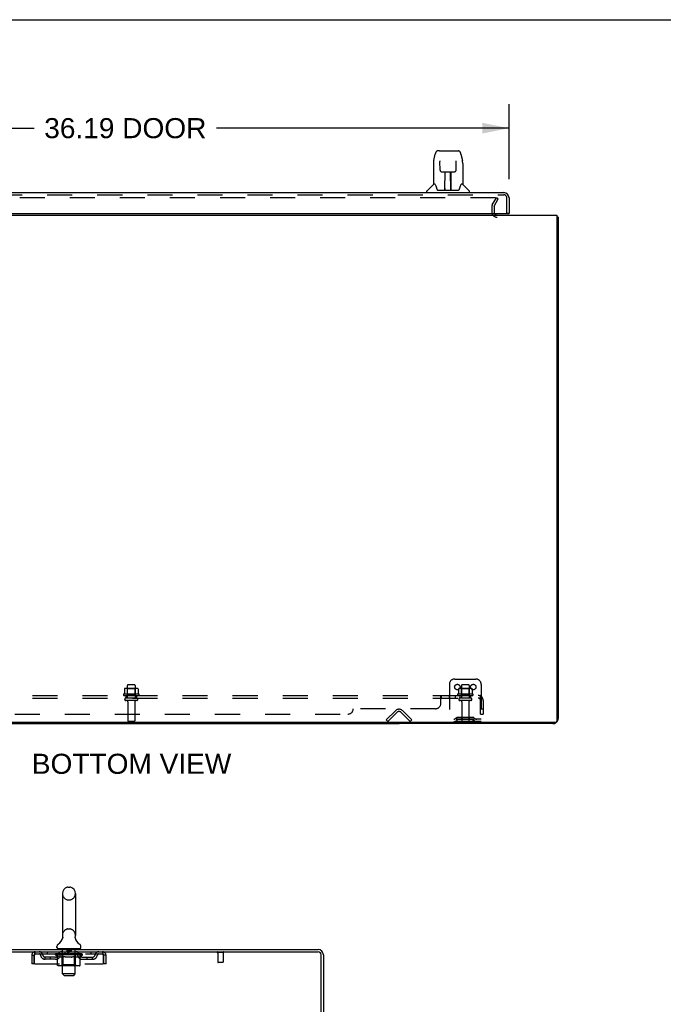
# Model space of a CAD drawing. Header units: inches. Extents: x 0 to 215, y 0 to 139.
# Tile 7 of 14: x 27 to 57, y 92 to 139. Entities that reach past the tile are written whole.
import ezdxf

# ---------------------------------------------------------------- set-up
doc = ezdxf.new("R2010")
doc.units = ezdxf.units.IN
doc.header["$LTSCALE"] = 11.804375
doc.header["$MEASUREMENT"] = 0
doc.linetypes.add('HIDDEN', pattern=[0.2, 0.1, -0.1])
doc.layers.get('0').update_dxf_attribs({"linetype": 'CONTINUOUS'})
for name, color, linetype in [('DEFAULT_2', 8, 'HIDDEN'), ('DIMENSIONS', 7, 'CONTINUOUS'), ('DOOR_ASSEMBLY', 7, 'CONTINUOUS'), ('SUBPANEL', 7, 'CONTINUOUS'), ('WITNESSMARKS', 7, 'CONTINUOUS')]:
    doc.layers.add(name, color=color, linetype=linetype)
doc.styles.get("Standard").update_dxf_attribs({"font": 'arial.ttf'})
doc.dimstyles.new('DIMSTYLE_1', dxfattribs={"dimtxt": 0.946875, "dimasz": 1.2625, "dimexe": 0.09, "dimexo": 0.07, "dimgap": 0.0375, "dimtad": 0, "dimtih": 1, "dimtoh": 1, "dimzin": 4, "dimdsep": 46, "dimtxsty": 'Standard', "dimblk": '_FILLED', "dimblk1": '_FILLED', "dimblk2": '_FILLED', "dimcen": 0.09, "dimadec": 3, "dimazin": 1, "dimtfac": 1, "dimtdec": 3, "dimtofl": 0, "dimtmove": 0, "dimatfit": 3, "dimldrblk": '_FILLED', "dimfxl": 0, "dimtolj": 1, "dimtzin": 4, "dimarcsym": 0})

# ---------------------------------------------------------------- blocks, each defined once
blk = doc.blocks.new('_FILLED')
at = {"color": 0, "linetype": 'ByBlock'}
blk.add_solid([(0, 0), (-1, 0.2), (-1, -0.2)], dxfattribs=at)
blk = doc.blocks.new('*D8')
at = {"layer": 'DIMENSIONS', "color": 2, "linetype": 'Continuous'}
for p, q in [((13.555, 131.354), (13.555, 134.893)), ((49.743, 131.354), (49.743, 134.893)), ((13.555, 133.757), (27.356, 133.757)), ((49.743, 133.757), (35.942, 133.757))]:
    blk.add_line(p, q, dxfattribs=at)
at = {"layer": 'DIMENSIONS', "color": 2, "linetype": 'Continuous', "xscale": 1.2625, "yscale": 1.2625, "zscale": 1.2625, "rotation": 180}
blk.add_blockref('_FILLED', (13.555, 133.757), dxfattribs=at)
at = {"layer": 'DIMENSIONS', "color": 2, "linetype": 'Continuous', "xscale": 1.2625, "yscale": 1.2625, "zscale": 1.2625}
blk.add_blockref('_FILLED', (49.743, 133.757), dxfattribs=at)
at = {"layer": 'DIMENSIONS', "color": 2, "linetype": 'Continuous', "insert": (31.649, 134.231), "char_height": 0.9469, "width": 7.63836, "attachment_point": 2, "line_spacing_factor": 0.9}
blk.add_mtext('36.19 DOOR', dxfattribs=at)

msp = doc.modelspace()

# ---------------------------------------------------------------- linework, layer by layer
at = {"color": 7, "linetype": 'Continuous'}
for p, q in [((0, 138.875), (214.625, 138.875)), ((52.003, 129.555), (52.055, 129.555)), ((19.305, 105.659), (44.555, 105.659)), ((44.555, 105.711), (44.555, 105.659)), ((28.683, 97.646), (28.683, 95.671)), ((28.946, 97.946), (29.033, 97.946)), ((29.295, 97.646), (29.295, 95.671)), ((28.69, 95.528), (28.688, 95.524)), ((29.284, 95.582), (29.285, 95.587)), ((29.284, 95.577), (29.284, 95.582)), ((29.284, 95.572), (29.284, 95.577)), ((29.284, 95.567), (29.284, 95.572)), ((29.284, 95.562), (29.284, 95.567)), ((29.284, 95.557), (29.284, 95.562)), ((29.284, 95.552), (29.284, 95.557)), ((29.285, 95.547), (29.284, 95.553)), ((29.285, 95.592), (29.286, 95.597)), ((29.285, 95.587), (29.285, 95.592)), ((29.286, 95.543), (29.285, 95.548)), ((29.286, 95.597), (29.287, 95.601)), ((29.287, 95.538), (29.286, 95.543)), ((29.288, 95.534), (29.287, 95.538)), ((28.427, 95.1), (28.427, 95.139)), ((28.489, 95.031), (28.489, 95.001)), ((29.489, 95.031), (28.489, 95.031)), ((29.489, 95.031), (29.489, 95.001)), ((29.552, 95.1), (29.552, 95.139))]:
    msp.add_line(p, q, dxfattribs=at)
at = {"color": 3, "linetype": 'Continuous'}
for p, q in [((11.857, 129.659), (52.003, 129.659)), ((52.003, 129.659), (52.003, 105.771)), ((52.055, 129.555), (52.055, 105.905)), ((51.943, 105.711), (11.917, 105.711)), ((51.809, 105.659), (44.555, 105.659)), ((17.041, 95.001), (40.743, 95.001)), ((17.079, 94.897), (40.743, 94.897)), ((40.885, 91.594), (40.885, 94.754)), ((40.989, 94.754), (40.989, 91.605))]:
    msp.add_line(p, q, dxfattribs=at)
for points in [[(52.003, 129.575), (52.004, 129.575), (52.008, 129.574), (52.012, 129.573), (52.016, 129.572), (52.02, 129.571), (52.028, 129.569)], [(52.028, 129.569), (52.031, 129.568), (52.035, 129.568), (52.038, 129.567), (52.041, 129.566), (52.043, 129.565), (52.046, 129.564), (52.048, 129.564), (52.05, 129.562), (52.052, 129.561), (52.053, 129.56), (52.054, 129.559), (52.055, 129.558), (52.055, 129.556), (52.055, 129.555)]]:
    msp.add_lwpolyline(points, dxfattribs=at)
at = {"color": 7, "linetype": 'Continuous'}
msp.add_lwpolyline([(28.691, 95.601), (28.692, 95.597), (28.693, 95.592), (28.694, 95.587), (28.695, 95.582), (28.695, 95.577), (28.695, 95.572), (28.695, 95.568), (28.695, 95.563), (28.695, 95.558), (28.694, 95.553), (28.694, 95.548), (28.693, 95.543), (28.692, 95.538), (28.691, 95.533), (28.69, 95.528)], dxfattribs=at)
at = {"color": 3, "linetype": 'Continuous'}
for centre, radius, start, end in [((49.177, 129.801), 0.142, 206.4666, 270), ((51.809, 105.905), 0.246, 270, 309.4274), ((51.943, 105.771), 0.06, 270, 360), ((51.809, 105.905), 0.246, 320.5726, 360), ((40.743, 94.754), 0.246, 0, 90), ((40.743, 94.754), 0.142, 0, 90)]:
    msp.add_arc(centre, radius, start, end, dxfattribs=at)
at = {"color": 7, "linetype": 'Continuous'}
for centre, radius, start, end in [((28.989, 97.646), 0.306, 105.6303, 180), ((28.946, 97.803), 0.144, 90, 105.6303), ((29.033, 97.803), 0.144, 74.3697, 90), ((28.989, 97.646), 0.306, 0, 74.3697), ((28.571, 95.139), 0.144, 124.6624, 180), ((28.191, 95.688), 0.523, 304.6624, 347.2389), ((28.989, 95.671), 0.306, 180, 193.2053), ((29.787, 95.688), 0.523, 192.7611, 235.3376), ((28.989, 95.671), 0.306, 346.7947, 360), ((29.408, 95.139), 0.144, 360, 55.3376), ((28.496, 95.1), 0.069, 180, 265), ((29.483, 95.1), 0.069, 275, 360)]:
    msp.add_arc(centre, radius, start, end, dxfattribs=at)
at = {"layer": 'DEFAULT_2', "color": 8, "linetype": 'HIDDEN'}
for p, q in [((49.099, 130.472), (14.762, 130.472)), ((48.949, 130.132), (49.145, 130.472)), ((49.039, 130.08), (49.235, 130.42)), ((49.235, 130.42), (49.145, 130.472)), ((48.93, 130.063), (48.93, 129.801)), ((49.034, 130.063), (49.034, 129.801)), ((32.186, 107.324), (31.675, 107.324)), ((31.747, 107.304), (31.727, 107.324)), ((31.743, 107.458), (31.743, 106.863)), ((32.088, 107.488), (31.773, 107.488)), ((32.114, 107.304), (32.134, 107.324)), ((32.118, 107.458), (32.118, 106.863)), ((46.93, 107.513), (46.93, 105.763)), ((47.18, 107.763), (48.18, 107.763)), ((47.936, 107.324), (47.425, 107.324)), ((47.497, 107.304), (47.477, 107.324)), ((47.493, 107.458), (47.493, 106.863)), ((47.838, 107.488), (47.523, 107.488)), ((47.864, 107.304), (47.884, 107.324)), ((47.868, 107.458), (47.868, 106.863)), ((48.43, 107.513), (48.43, 105.763)), ((32.286, 107.058), (31.574, 107.058)), ((31.596, 106.988), (32.264, 106.988)), ((31.611, 107.303), (31.611, 107.085)), ((32.188, 106.863), (31.673, 106.863)), ((31.747, 107.008), (31.727, 106.988)), ((32.114, 107.304), (31.747, 107.304)), ((31.747, 107.008), (31.747, 107.304)), ((32.114, 107.008), (31.747, 107.008)), ((32.114, 107.008), (32.114, 107.304)), ((32.114, 107.008), (32.134, 106.988)), ((32.249, 107.303), (32.249, 107.085)), ((48.036, 107.058), (47.324, 107.058)), ((47.346, 106.988), (48.014, 106.988)), ((47.361, 107.303), (47.361, 107.085)), ((47.938, 106.863), (47.423, 106.863)), ((47.497, 107.008), (47.477, 106.988)), ((47.864, 107.304), (47.497, 107.304)), ((47.497, 107.008), (47.497, 107.304)), ((47.864, 107.008), (47.497, 107.008)), ((47.864, 107.008), (47.864, 107.304)), ((47.864, 107.008), (47.884, 106.988)), ((47.999, 107.303), (47.999, 107.085)), ((32.188, 106.753), (31.673, 106.753)), ((31.765, 106.69), (31.765, 105.793)), ((32.095, 106.69), (32.095, 105.793)), ((47.938, 106.753), (47.423, 106.753)), ((47.515, 106.69), (47.515, 105.793)), ((47.845, 106.69), (47.845, 105.793)), ((43.951, 105.837), (44.381, 106.266)), ((44.455, 106.193), (44.025, 105.763)), ((45.086, 105.763), (44.656, 106.193)), ((45.159, 105.837), (44.73, 106.266)), ((47.273, 105.935), (47.205, 105.887)), ((48.021, 105.957), (47.34, 105.957)), ((47.505, 105.957), (47.505, 105.853)), ((47.855, 105.957), (47.855, 105.853)), ((48.087, 105.935), (48.155, 105.887)), ((32.065, 105.763), (31.795, 105.763)), ((44.025, 105.763), (43.951, 105.837)), ((45.086, 105.763), (45.159, 105.837)), ((48.43, 105.867), (46.93, 105.867)), ((48.43, 105.763), (46.93, 105.763)), ((47.334, 105.851), (47.266, 105.802)), ((48.021, 105.853), (47.34, 105.853)), ((48.027, 105.851), (48.095, 105.802)), ((28.946, 97.346), (29.033, 97.346)), ((28.946, 95.971), (29.033, 95.971)), ((27.406, 94.793), (27.406, 94.897)), ((27.406, 94.793), (30.572, 94.793)), ((27.958, 94.897), (27.958, 94.793)), ((28.356, 94.746), (28.356, 94.793)), ((28.366, 94.786), (28.366, 94.793)), ((28.374, 94.783), (28.374, 94.786)), ((28.374, 94.783), (29.604, 94.783)), ((28.383, 94.783), (28.383, 94.786)), ((28.384, 94.783), (28.384, 94.786)), ((28.394, 94.786), (28.394, 94.793)), ((28.411, 94.783), (28.411, 94.786)), ((28.412, 94.783), (28.412, 94.786)), ((28.441, 94.786), (28.441, 94.793)), ((28.455, 94.783), (28.455, 94.786)), ((28.458, 94.783), (28.458, 94.786)), ((28.662, 94.786), (28.461, 94.786)), ((28.504, 94.786), (28.504, 94.793)), ((28.506, 94.783), (28.506, 94.786)), ((28.506, 94.783), (28.506, 94.786)), ((28.509, 94.783), (28.509, 94.786)), ((28.517, 94.783), (28.517, 94.786)), ((28.517, 94.783), (28.517, 94.786)), ((28.52, 94.783), (28.52, 94.786)), ((28.523, 94.783), (28.523, 94.787)), ((28.528, 94.783), (28.528, 94.786)), ((28.542, 94.783), (28.542, 94.786)), ((28.552, 94.793), (28.552, 94.897)), ((28.56, 94.783), (28.56, 94.786)), ((28.561, 94.783), (28.561, 94.789)), ((28.581, 94.783), (28.581, 94.786)), ((28.581, 94.783), (28.581, 94.786)), ((28.582, 94.786), (28.582, 94.793)), ((28.592, 94.783), (28.592, 94.786)), ((28.596, 94.783), (28.596, 94.786)), ((28.605, 94.783), (28.605, 94.786)), ((28.617, 94.783), (28.617, 94.79)), ((28.632, 94.783), (28.632, 94.786)), ((28.635, 94.783), (28.635, 94.786)), ((28.662, 94.783), (28.662, 94.786)), ((28.729, 94.786), (28.667, 94.786)), ((28.669, 95.031), (28.669, 95.001)), ((28.673, 94.786), (28.673, 94.793)), ((28.68, 94.783), (28.68, 94.786)), ((28.684, 94.783), (28.684, 94.786)), ((28.689, 93.85), (28.689, 95.001)), ((28.69, 94.783), (28.69, 94.791)), ((28.694, 94.783), (28.694, 94.786)), ((28.705, 94.783), (28.705, 94.786)), ((28.729, 94.783), (28.729, 94.786)), ((28.804, 94.786), (28.745, 94.786)), ((28.766, 94.783), (28.766, 94.786)), ((28.773, 94.786), (28.773, 94.793)), ((28.777, 94.783), (28.777, 94.786)), ((28.779, 94.783), (28.779, 94.792)), ((28.782, 94.783), (28.782, 94.786)), ((28.789, 94.783), (28.789, 94.786)), ((28.804, 94.783), (28.804, 94.786)), ((28.885, 94.786), (28.83, 94.786)), ((28.844, 94.783), (28.844, 94.786)), ((28.875, 94.786), (28.989, 94.793)), ((28.879, 94.786), (28.879, 94.793)), ((28.88, 94.793), (28.879, 94.793)), ((28.88, 94.786), (28.88, 94.793)), ((28.88, 94.783), (28.88, 94.786)), ((28.884, 95.021), (28.884, 94.941)), ((28.884, 94.783), (28.884, 94.786)), ((28.885, 94.783), (28.885, 94.786)), ((28.885, 94.783), (28.885, 94.786)), ((29.084, 94.931), (28.894, 94.931)), ((28.969, 94.786), (28.92, 94.786)), ((28.926, 94.783), (28.926, 94.786)), ((28.969, 94.783), (28.969, 94.786)), ((28.987, 94.786), (28.987, 94.786)), ((28.987, 94.783), (28.987, 94.786)), ((28.987, 94.783), (28.987, 94.786)), ((28.989, 94.786), (28.989, 94.793)), ((28.989, 94.793), (29.104, 94.786)), ((28.992, 94.783), (28.992, 94.786)), ((28.992, 94.783), (28.992, 94.786)), ((28.992, 94.786), (28.992, 94.786)), ((29.01, 94.783), (29.01, 94.786)), ((29.01, 94.786), (29.058, 94.786)), ((29.053, 94.783), (29.053, 94.786)), ((29.094, 95.021), (29.094, 94.941)), ((29.094, 94.783), (29.094, 94.786)), ((29.094, 94.783), (29.094, 94.786)), ((29.094, 94.786), (29.148, 94.786)), ((29.095, 94.783), (29.095, 94.786)), ((29.099, 94.786), (29.099, 94.793)), ((29.099, 94.786), (29.099, 94.793)), ((29.099, 94.793), (29.099, 94.793)), ((29.099, 94.783), (29.099, 94.786)), ((29.135, 94.783), (29.135, 94.786)), ((29.174, 94.783), (29.174, 94.786)), ((29.174, 94.786), (29.234, 94.786)), ((29.19, 94.783), (29.19, 94.786)), ((29.197, 94.783), (29.197, 94.786)), ((29.2, 94.783), (29.2, 94.792)), ((29.202, 94.783), (29.202, 94.786)), ((29.206, 94.786), (29.206, 94.793)), ((29.213, 94.783), (29.213, 94.786)), ((29.249, 94.783), (29.249, 94.786)), ((29.249, 94.786), (29.311, 94.786)), ((29.273, 94.783), (29.273, 94.786)), ((29.284, 94.783), (29.284, 94.786)), ((29.289, 93.85), (29.289, 95.001)), ((29.289, 94.783), (29.289, 94.791)), ((29.295, 94.783), (29.295, 94.786)), ((29.299, 94.783), (29.299, 94.786)), ((29.306, 94.786), (29.306, 94.793)), ((29.309, 95.031), (29.309, 95.001)), ((29.316, 94.783), (29.316, 94.786)), ((29.316, 94.786), (29.623, 94.786)), ((29.344, 94.783), (29.344, 94.786)), ((29.347, 94.783), (29.347, 94.786)), ((29.362, 94.783), (29.362, 94.79)), ((29.373, 94.783), (29.373, 94.786)), ((29.383, 94.783), (29.383, 94.786)), ((29.387, 94.783), (29.387, 94.786)), ((29.396, 94.786), (29.396, 94.793)), ((29.398, 94.783), (29.398, 94.786)), ((29.398, 94.783), (29.398, 94.786)), ((29.418, 94.783), (29.418, 94.789)), ((29.419, 94.783), (29.419, 94.786)), ((29.427, 94.793), (29.427, 94.897)), ((29.437, 94.783), (29.437, 94.786)), ((29.451, 94.783), (29.451, 94.786)), ((29.455, 94.783), (29.455, 94.787)), ((29.459, 94.783), (29.459, 94.786)), ((29.462, 94.783), (29.462, 94.786)), ((29.462, 94.783), (29.462, 94.786)), ((29.469, 94.783), (29.469, 94.786)), ((29.472, 94.783), (29.472, 94.786)), ((29.473, 94.783), (29.473, 94.786)), ((29.475, 94.786), (29.475, 94.793)), ((29.501, 94.789), (29.622, 94.791)), ((29.501, 94.786), (29.501, 94.789)), ((29.521, 94.783), (29.521, 94.786)), ((29.523, 94.783), (29.523, 94.786)), ((29.538, 94.786), (29.538, 94.793)), ((29.566, 94.783), (29.566, 94.786)), ((29.568, 94.783), (29.568, 94.786)), ((29.584, 94.786), (29.584, 94.793)), ((29.595, 94.783), (29.595, 94.786)), ((29.596, 94.783), (29.596, 94.786)), ((29.604, 94.783), (29.604, 94.786)), ((29.613, 94.786), (29.613, 94.793)), ((29.622, 94.786), (29.622, 94.791)), ((29.623, 94.746), (29.623, 94.786)), ((30.021, 94.897), (30.021, 94.793)), ((30.572, 94.897), (30.572, 94.793)), ((36.277, 94.854), (35.993, 94.854)), ((36.011, 94.854), (36.011, 94.407)), ((36.259, 94.854), (36.259, 94.407)), ((27.239, 94.73), (27.239, 94.334)), ((27.239, 94.73), (27.343, 94.73)), ((27.343, 94.334), (27.239, 94.334)), ((27.343, 94.73), (27.343, 94.334)), ((27.373, 94.334), (27.373, 94.73)), ((27.373, 94.334), (30.605, 94.334)), ((27.875, 94.542), (27.875, 94.646)), ((28.358, 94.646), (27.875, 94.646)), ((28.358, 94.542), (27.875, 94.542)), ((28.125, 94.542), (28.125, 94.646)), ((28.455, 94.677), (28.356, 94.746)), ((29.623, 94.746), (28.356, 94.746)), ((28.455, 94.272), (28.455, 94.677)), ((28.455, 94.677), (28.469, 94.667)), ((28.483, 94.659), (28.469, 94.667)), ((28.497, 94.651), (28.483, 94.659)), ((28.51, 94.645), (28.497, 94.651)), ((28.524, 94.639), (28.51, 94.645)), ((28.537, 94.635), (28.524, 94.639)), ((28.641, 94.635), (28.537, 94.635)), ((28.641, 94.635), (28.654, 94.639)), ((28.668, 94.645), (28.654, 94.639)), ((28.681, 94.651), (28.668, 94.645)), ((28.677, 94.274), (28.677, 94.743)), ((28.695, 94.659), (28.681, 94.651)), ((28.709, 94.668), (28.695, 94.659)), ((28.723, 94.677), (28.709, 94.667)), ((28.723, 94.272), (28.723, 94.677)), ((28.723, 94.677), (28.752, 94.667)), ((28.78, 94.659), (28.752, 94.667)), ((28.808, 94.651), (28.78, 94.659)), ((28.836, 94.645), (28.808, 94.651)), ((28.863, 94.639), (28.835, 94.645)), ((28.89, 94.635), (28.863, 94.639)), ((29.088, 94.635), (28.89, 94.635)), ((29.088, 94.635), (29.116, 94.639)), ((29.144, 94.645), (29.116, 94.639)), ((29.172, 94.652), (29.144, 94.645)), ((29.201, 94.659), (29.172, 94.651)), ((29.229, 94.668), (29.2, 94.659)), ((29.258, 94.678), (29.229, 94.668)), ((29.258, 94.272), (29.258, 94.678)), ((29.258, 94.678), (29.273, 94.668)), ((29.288, 94.659), (29.273, 94.668)), ((29.302, 94.651), (29.288, 94.659)), ((29.302, 94.274), (29.302, 94.743)), ((29.316, 94.645), (29.302, 94.651)), ((29.331, 94.639), (29.316, 94.645)), ((29.345, 94.635), (29.331, 94.639)), ((29.439, 94.635), (29.345, 94.635)), ((29.439, 94.635), (29.453, 94.639)), ((29.467, 94.645), (29.453, 94.639)), ((29.482, 94.652), (29.467, 94.645)), ((29.496, 94.659), (29.482, 94.651)), ((29.511, 94.668), (29.496, 94.659)), ((29.526, 94.678), (29.511, 94.668)), ((29.526, 94.678), (29.623, 94.746)), ((29.526, 94.272), (29.526, 94.678)), ((29.621, 94.646), (30.104, 94.646)), ((29.621, 94.542), (30.104, 94.542)), ((29.854, 94.542), (29.854, 94.646)), ((30.104, 94.542), (30.104, 94.646)), ((30.605, 94.73), (30.605, 94.334)), ((30.635, 94.334), (30.635, 94.73)), ((30.739, 94.73), (30.635, 94.73)), ((30.739, 94.334), (30.635, 94.334)), ((30.739, 94.334), (30.739, 94.73)), ((36.249, 94.397), (36.021, 94.397)), ((29.483, 94.235), (28.498, 94.235)), ((28.677, 94.274), (28.637, 94.235)), ((29.302, 94.274), (28.677, 94.274)), ((28.758, 93.781), (28.689, 93.85)), ((29.289, 93.85), (28.689, 93.85)), ((28.734, 94.239), (28.732, 94.241)), ((28.739, 94.236), (28.737, 94.237)), ((28.742, 94.235), (28.739, 94.236)), ((28.744, 94.235), (28.742, 94.235)), ((29.22, 93.781), (29.289, 93.85)), ((29.302, 94.274), (29.342, 94.235)), ((28.758, 93.781), (29.22, 93.781))]:
    msp.add_line(p, q, dxfattribs=at)
for points in [[(49.107, 130.47), (49.105, 130.471), (49.103, 130.471), (49.101, 130.471), (49.099, 130.472)], [(49.107, 130.47), (49.108, 130.469), (49.11, 130.468), (49.112, 130.467), (49.113, 130.466), (49.115, 130.465), (49.116, 130.463), (49.117, 130.462), (49.118, 130.46), (49.118, 130.458), (49.119, 130.457), (49.119, 130.455), (49.119, 130.454)], [(49.119, 130.454), (49.119, 130.453), (49.118, 130.451), (49.118, 130.45), (49.117, 130.448), (49.117, 130.446)], [(31.611, 107.084), (31.611, 107.083), (31.611, 107.082), (31.611, 107.081), (31.61, 107.08), (31.61, 107.08), (31.61, 107.079), (31.609, 107.078), (31.609, 107.078), (31.609, 107.078), (31.608, 107.077), (31.608, 107.077), (31.608, 107.077), (31.607, 107.077), (31.607, 107.076), (31.607, 107.076), (31.607, 107.076), (31.606, 107.076), (31.606, 107.076)], [(31.617, 107.312), (31.616, 107.311), (31.615, 107.31), (31.613, 107.309), (31.613, 107.307), (31.612, 107.306), (31.612, 107.304), (31.611, 107.303)], [(32.243, 107.312), (32.245, 107.311), (32.246, 107.31), (32.247, 107.309), (32.248, 107.307), (32.249, 107.306), (32.249, 107.304), (32.249, 107.303)], [(32.254, 107.076), (32.254, 107.076), (32.254, 107.076), (32.254, 107.076), (32.253, 107.076), (32.253, 107.077), (32.253, 107.077), (32.253, 107.077), (32.252, 107.077), (32.252, 107.078), (32.252, 107.078), (32.251, 107.078), (32.251, 107.079), (32.25, 107.08), (32.25, 107.08), (32.25, 107.081), (32.249, 107.082), (32.249, 107.083), (32.249, 107.084)], [(47.361, 107.084), (47.361, 107.083), (47.361, 107.082), (47.361, 107.081), (47.36, 107.08), (47.36, 107.08), (47.36, 107.079), (47.359, 107.078), (47.359, 107.078), (47.359, 107.078), (47.358, 107.077), (47.358, 107.077), (47.358, 107.077), (47.357, 107.077), (47.357, 107.076), (47.357, 107.076), (47.357, 107.076), (47.356, 107.076), (47.356, 107.076)], [(47.367, 107.312), (47.366, 107.311), (47.365, 107.31), (47.363, 107.309), (47.363, 107.307), (47.362, 107.306), (47.362, 107.304), (47.361, 107.303)], [(47.993, 107.312), (47.995, 107.311), (47.996, 107.31), (47.997, 107.309), (47.998, 107.307), (47.999, 107.306), (47.999, 107.304), (47.999, 107.303)], [(48.004, 107.076), (48.004, 107.076), (48.004, 107.076), (48.004, 107.076), (48.003, 107.076), (48.003, 107.077), (48.003, 107.077), (48.003, 107.077), (48.002, 107.077), (48.002, 107.078), (48.002, 107.078), (48.001, 107.078), (48.001, 107.079), (48, 107.08), (48, 107.08), (48, 107.081), (47.999, 107.082), (47.999, 107.083), (47.999, 107.084)], [(27.373, 94.73), (27.376, 94.749), (27.378, 94.767), (27.38, 94.785), (27.383, 94.802), (27.385, 94.819), (27.388, 94.834), (27.39, 94.848), (27.392, 94.86), (27.395, 94.871), (27.397, 94.88), (27.399, 94.887), (27.402, 94.893), (27.404, 94.896), (27.406, 94.897)], [(27.373, 94.73), (27.376, 94.737), (27.378, 94.744), (27.38, 94.751), (27.383, 94.757), (27.385, 94.763), (27.388, 94.769), (27.39, 94.774), (27.392, 94.779), (27.395, 94.783), (27.397, 94.787), (27.399, 94.789), (27.402, 94.791), (27.404, 94.792), (27.406, 94.793)], [(30.572, 94.897), (30.575, 94.896), (30.577, 94.893), (30.579, 94.887), (30.582, 94.88), (30.584, 94.871), (30.587, 94.86), (30.589, 94.848), (30.591, 94.834), (30.594, 94.819), (30.596, 94.802), (30.598, 94.785), (30.601, 94.767), (30.603, 94.749), (30.605, 94.73)], [(30.572, 94.793), (30.575, 94.792), (30.577, 94.791), (30.579, 94.789), (30.582, 94.787), (30.584, 94.783), (30.587, 94.779), (30.589, 94.774), (30.591, 94.769), (30.594, 94.763), (30.596, 94.757), (30.598, 94.751), (30.601, 94.744), (30.603, 94.737), (30.605, 94.73)], [(28.498, 94.235), (28.493, 94.235), (28.488, 94.236), (28.483, 94.237), (28.478, 94.239), (28.473, 94.241), (28.469, 94.244), (28.465, 94.248), (28.462, 94.252), (28.459, 94.256), (28.457, 94.261), (28.456, 94.266), (28.455, 94.272)], [(28.724, 94.261), (28.723, 94.266), (28.723, 94.272)], [(28.725, 94.256), (28.724, 94.261), (28.723, 94.266), (28.723, 94.272)], [(28.737, 94.237), (28.734, 94.239), (28.732, 94.241), (28.73, 94.244), (28.728, 94.248), (28.726, 94.252), (28.725, 94.256)], [(28.73, 94.244), (28.728, 94.248), (28.726, 94.252)], [(29.237, 94.235), (29.239, 94.235), (29.242, 94.236), (29.244, 94.237), (29.247, 94.239), (29.249, 94.241), (29.251, 94.244), (29.253, 94.248), (29.255, 94.252), (29.256, 94.256), (29.257, 94.261), (29.258, 94.266), (29.258, 94.272)], [(29.483, 94.235), (29.488, 94.235), (29.493, 94.236), (29.498, 94.237), (29.503, 94.239), (29.508, 94.241), (29.512, 94.244), (29.516, 94.248), (29.519, 94.252), (29.522, 94.256), (29.524, 94.261), (29.525, 94.266), (29.526, 94.272)]]:
    msp.add_lwpolyline(points, dxfattribs=at)
for centre in [(47.305, 107.388), (48.055, 107.388)]:
    msp.add_circle(centre, 0.128, dxfattribs=at)
for centre, radius, start, end in [((49.067, 130.063), 0.137, 150, 180), ((49.177, 129.801), 0.246, 180, 270), ((49.067, 130.063), 0.033, 150, 180), ((49.177, 129.801), 0.142, 180, 206.4666), ((31.675, 107.183), 0.141, 90, 113.95), ((31.773, 107.458), 0.03, 90, 180), ((32.088, 107.458), 0.03, 0, 90), ((32.186, 107.183), 0.141, 66.05, 90), ((47.18, 107.513), 0.25, 90, 180), ((47.425, 107.183), 0.141, 90, 113.95), ((47.523, 107.458), 0.03, 90, 180), ((47.838, 107.458), 0.03, 0, 90), ((47.936, 107.183), 0.141, 66.05, 90), ((48.18, 107.513), 0.25, 0, 90), ((31.596, 107.026), 0.0384, 124.4497, 270), ((31.93, 106.458), 0.698, 117.6814, 120.6631), ((31.673, 106.808), 0.055, 90, 270), ((32.188, 106.808), 0.055, 270, 90), ((31.93, 106.458), 0.698, 59.3369, 62.3186), ((32.264, 107.026), 0.0384, 270, 55.5503), ((47.346, 107.026), 0.0384, 124.4497, 270), ((47.68, 106.458), 0.698, 117.6814, 120.6631), ((47.423, 106.808), 0.055, 90, 270), ((47.938, 106.808), 0.055, 270, 90), ((47.68, 106.458), 0.698, 59.3369, 62.3186), ((48.014, 107.026), 0.0384, 270, 55.5503), ((31.703, 106.69), 0.0625, 0, 90), ((32.158, 106.69), 0.0625, 90, 180), ((47.453, 106.69), 0.0625, 0, 90), ((47.908, 106.69), 0.0625, 90, 180), ((44.555, 106.092), 0.246, 45, 135), ((44.555, 106.092), 0.142, 45, 135), ((47.34, 105.843), 0.114, 90, 125.7539), ((48.021, 105.843), 0.114, 54.2461, 90), ((31.795, 105.793), 0.03, 180, 270), ((32.065, 105.793), 0.03, 270, 360), ((47.144, 105.971), 0.104, 270, 305.7539), ((47.144, 105.971), 0.208, 270, 305.7539), ((47.34, 105.843), 0.01, 90, 125.7539), ((47.545, 105.793), 0.03, 180, 270), ((47.815, 105.793), 0.03, 270, 360), ((48.021, 105.843), 0.01, 54.2461, 90), ((48.216, 105.971), 0.208, 234.2461, 270), ((48.216, 105.971), 0.104, 234.2461, 270), ((28.989, 97.646), 0.306, 180, 254.3697), ((28.989, 97.646), 0.306, 285.6303, 360), ((28.946, 97.49), 0.144, 254.3697, 270), ((29.033, 97.49), 0.144, 270, 285.6303), ((28.989, 95.671), 0.306, 105.6303, 180), ((28.946, 95.828), 0.144, 90, 105.6303), ((29.033, 95.828), 0.144, 74.3697, 90), ((28.989, 95.671), 0.306, 0, 74.3697), ((27.406, 94.73), 0.167, 90, 180), ((27.406, 94.73), 0.063, 90, 180), ((27.586, 94.73), 0.167, 8.0716, 90), ((27.586, 94.73), 0.0625, 7.9863, 90), ((28.647, 94.73), 0.167, 90, 171.9284), ((28.496, 95.1), 0.069, 265, 270), ((28.646, 94.73), 0.0625, 90, 172.0137), ((28.637, 94.743), 0.0398, 0, 90), ((28.659, 95.001), 0.03, 0, 90), ((28.874, 95.021), 0.01, 0, 90), ((28.894, 94.941), 0.01, 180, 270), ((29.084, 94.941), 0.01, 270, 360), ((29.104, 95.021), 0.01, 90, 180), ((29.319, 95.001), 0.03, 90, 180), ((29.342, 94.743), 0.0398, 90, 180), ((29.332, 94.73), 0.167, 8.0716, 90), ((29.332, 94.73), 0.0625, 7.9863, 90), ((29.483, 95.1), 0.069, 270, 275), ((30.393, 94.73), 0.167, 90, 171.9284), ((30.393, 94.73), 0.0625, 90, 172.0137), ((30.572, 94.73), 0.167, 0, 90), ((30.572, 94.73), 0.063, 0, 90), ((35.993, 94.875), 0.0215, 90, 270), ((36.277, 94.875), 0.0215, 270, 90), ((27.875, 94.771), 0.229, 187.9863, 270), ((27.875, 94.771), 0.125, 188.0716, 270), ((28.358, 94.771), 0.125, 270, 351.9284), ((28.358, 94.771), 0.229, 270, 352.0137), ((29.621, 94.771), 0.229, 187.9863, 270), ((29.621, 94.771), 0.125, 188.0716, 270), ((30.104, 94.771), 0.125, 270, 351.9284), ((30.104, 94.771), 0.229, 270, 352.0137), ((36.021, 94.407), 0.01, 180, 270), ((36.249, 94.407), 0.01, 270, 360)]:
    msp.add_arc(centre, radius, start, end, dxfattribs=at)
for centre, major_axis, ratio, start_param, end_param in [((28.989, 94.793), (0.633, 0.007), 0.05963, 2.96643, 3.140963), ((28.336, 94.781), (0.198, 0), 0.060556, 0.430652, 1.470503), ((28.989, 94.793), (0.633, 0), 0.060556, -3.141593, -2.96706), ((28.336, 94.774), (0.198, 0.002), 0.05963, 1.376596, 1.469874), ((28.989, 94.793), (0.633, 0.013), 0.05688, 2.791345, 2.965878), ((28.38, 94.781), (0.198, -0.002), 0.05963, 0.605815, 1.645666), ((28.312, 94.781), (0.198, 0.002), 0.05963, 0.25549, 1.295341), ((28.989, 94.793), (0.633, -0.007), 0.05963, -2.96643, -2.791898), ((28.38, 94.774), (0.198, 0), 0.060556, 1.551758, 1.645036), ((28.312, 94.774), (0.198, 0.004), 0.05688, 1.20151, 1.294789), ((28.382, 94.777), (0.164, 0.002), 0.05963, 1.065228, 1.614276), ((28.362, 94.777), (0.164, 0.003), 0.05688, 0.890143, 1.43919), ((28.42, 94.777), (0.164, 0), 0.060556, 1.240391, 1.789438), ((28.989, 94.793), (0.633, 0.019), 0.052395, 2.616403, 2.790936), ((28.443, 94.781), (0.198, -0.004), 0.05688, 0.7809, 1.820751), ((28.308, 94.781), (0.198, 0.004), 0.05688, 0.080405, 1.120256), ((28.989, 94.793), (0.633, -0.013), 0.05688, -2.791345, -2.616812), ((28.443, 94.774), (0.198, -0.002), 0.05963, 1.72692, 1.820198), ((28.308, 94.774), (0.198, 0.006), 0.052395, 1.026568, 1.119847), ((28.361, 94.777), (0.164, 0.005), 0.052395, 0.715201, 1.264248), ((28.475, 94.777), (0.164, -0.002), 0.05963, 1.415553, 1.9646), ((28.989, 94.793), (0.633, 0.025), 0.046319, 2.441654, 2.616187), ((28.522, 94.781), (0.198, -0.006), 0.052395, 0.955842, 1.995693), ((28.325, 94.781), (0.198, 0.006), 0.052395, -0.094537, 0.945314), ((28.989, 94.793), (0.633, -0.019), 0.052395, -2.616403, -2.44187), ((28.522, 94.774), (0.198, -0.004), 0.05688, 1.902006, 1.995284), ((28.325, 94.774), (0.198, 0.008), 0.046319, 0.851819, 0.945098), ((28.38, 94.777), (0.164, 0.006), 0.046319, 0.540452, 1.089499), ((28.546, 94.777), (0.164, -0.003), 0.05688, 1.590638, 2.139686), ((28.989, 94.793), (0.633, 0.029), 0.038841, 2.267123, 2.441656), ((28.616, 94.781), (0.198, -0.008), 0.046319, 1.130591, 2.170442), ((28.362, 94.781), (0.198, 0.008), 0.046319, -0.269286, 0.770565), ((28.989, 94.793), (0.633, -0.025), 0.046319, -2.441654, -2.267121), ((28.616, 94.774), (0.198, -0.006), 0.052395, 2.076947, 2.170226), ((28.362, 94.774), (0.198, 0.009), 0.038841, 0.677289, 0.770567), ((28.417, 94.777), (0.164, 0.008), 0.038841, 0.365921, 0.914969), ((28.631, 94.777), (0.164, -0.005), 0.052395, 1.76558, 2.314627), ((28.989, 94.793), (0.633, 0.033), 0.030195, 2.09281, 2.267343), ((28.721, 94.781), (0.198, -0.009), 0.038841, 1.305122, 2.344973), ((28.419, 94.781), (0.198, 0.009), 0.038841, -0.443817, 0.596034), ((28.989, 94.793), (0.633, -0.029), 0.038841, -2.267123, -2.092591), ((28.721, 94.774), (0.198, -0.008), 0.046319, 2.251696, 2.344975), ((28.419, 94.774), (0.198, 0.01), 0.030195, 0.502975, 0.596254), ((28.471, 94.777), (0.164, 0.009), 0.030195, 0.191608, 0.740655), ((28.727, 94.777), (0.164, -0.006), 0.046319, 1.940329, 2.489376), ((28.492, 94.781), (0.198, 0.01), 0.030195, -0.61813, 0.421721), ((28.834, 94.781), (0.198, -0.01), 0.030195, 1.479435, 2.519286), ((28.989, 94.793), (0.633, 0.036), 0.020645, 1.918687, 2.09322), ((28.989, 94.793), (0.633, -0.033), 0.030195, -2.09281, -1.918277), ((28.834, 94.774), (0.198, -0.009), 0.038841, 2.426227, 2.519505), ((28.492, 94.774), (0.198, 0.011), 0.020645, 0.328852, 0.422131), ((28.541, 94.777), (0.164, 0.009), 0.020645, 0.017485, 0.566532), ((28.83, 94.777), (0.164, -0.008), 0.038841, 2.11486, 2.663907), ((28.581, 94.781), (0.198, 0.011), 0.020645, -0.792253, 0.247598), ((28.951, 94.781), (0.198, -0.011), 0.020645, 1.653558, 2.693409), ((28.989, 94.793), (0.633, 0.038), 0.010478, 1.744704, 1.919237), ((28.989, 94.793), (0.633, -0.036), 0.020645, -1.918687, -1.744154), ((28.951, 94.774), (0.198, -0.01), 0.030195, 2.60054, 2.693819), ((28.581, 94.774), (0.198, 0.012), 0.010478, 0.154869, 0.248148), ((28.625, 94.777), (0.164, 0.01), 0.010478, 6.126688, 6.675735), ((28.938, 94.777), (0.164, -0.009), 0.030195, 2.289173, 2.83822), ((28.682, 94.781), (0.198, 0.012), 0.010478, -0.966236, -0.000846), ((29.07, 94.781), (0.198, -0.012), 0.010478, 1.827541, 2.867392), ((28.989, 94.793), (0.633, -0.038), 0.010478, -1.744704, -1.570171), ((29.07, 94.774), (0.198, -0.011), 0.020645, 2.774664, 2.867942), ((29.048, 94.777), (0.164, -0.009), 0.020645, 2.463296, 3.012344), ((28.909, 94.781), (0.198, 0.012), 0.010478, 0.274201, 1.314052), ((28.823, 94.777), (0.164, 0.01), 0.010478, -0.000483, 0.504314), ((28.792, 94.774), (0.198, 0.012), 0.010478, 0.099668, 0.192946), ((28.989, 94.793), (0.633, 0.038), 0.010478, -1.571421, -1.396888), ((29.187, 94.774), (0.198, -0.012), 0.010478, 2.948646, 3.041925), ((29.156, 94.777), (0.164, -0.01), 0.010478, 2.637279, 3.142076), ((29.028, 94.781), (0.198, 0.011), 0.020645, 0.448184, 1.488034), ((28.931, 94.777), (0.164, 0.009), 0.020645, 0.129249, 0.678296), ((28.909, 94.774), (0.198, 0.011), 0.020645, 0.273651, 0.366929), ((29.297, 94.781), (0.198, -0.012), 0.010478, -3.140747, -2.175357), ((28.989, 94.793), (0.633, 0.036), 0.020645, -1.397439, -1.222906), ((28.989, 94.793), (0.633, -0.038), 0.010478, 1.222355, 1.396888), ((29.145, 94.781), (0.198, 0.01), 0.030195, 0.622307, 1.662158), ((29.04, 94.777), (0.164, 0.009), 0.030195, 0.303372, 0.852419), ((29.354, 94.777), (0.164, -0.01), 0.010478, 2.749043, 3.29809), ((29.398, 94.781), (0.198, -0.011), 0.020645, 2.893995, 3.933846), ((29.028, 94.774), (0.198, 0.01), 0.030195, 0.447774, 0.541052), ((29.398, 94.774), (0.198, -0.012), 0.010478, 2.893445, 2.986723), ((28.989, 94.793), (0.633, 0.033), 0.030195, -1.223315, -1.048783), ((28.989, 94.793), (0.633, -0.036), 0.020645, 1.048373, 1.222906), ((29.258, 94.781), (0.198, 0.009), 0.038841, 0.79662, 1.836471), ((29.149, 94.777), (0.164, 0.008), 0.038841, 0.477686, 1.026733), ((29.438, 94.777), (0.164, -0.009), 0.020645, 2.57506, 3.124108), ((29.487, 94.781), (0.198, -0.01), 0.030195, 2.719872, 3.759723), ((29.363, 94.781), (0.198, 0.008), 0.046319, 0.971151, 2.011002), ((29.145, 94.774), (0.198, 0.009), 0.038841, 0.622087, 0.715366), ((29.487, 94.774), (0.198, -0.011), 0.020645, 2.719462, 2.812741), ((28.989, 94.793), (0.633, 0.029), 0.038841, -1.049002, -0.874469), ((28.989, 94.793), (0.633, -0.033), 0.030195, 0.87425, 1.048783), ((29.252, 94.777), (0.164, 0.006), 0.046319, 0.652216, 1.201263), ((29.456, 94.781), (0.198, 0.006), 0.052395, 1.1459, 2.185751), ((29.508, 94.777), (0.164, -0.009), 0.030195, 2.400937, 2.949985), ((29.56, 94.781), (0.198, -0.009), 0.038841, 2.545558, 3.585409), ((29.348, 94.777), (0.164, 0.005), 0.052395, 0.826965, 1.376012), ((29.258, 94.774), (0.198, 0.008), 0.046319, 0.796618, 0.889896), ((29.56, 94.774), (0.198, -0.01), 0.030195, 2.545339, 2.638617), ((29.536, 94.781), (0.198, 0.004), 0.05688, 1.320842, 2.360692), ((28.989, 94.793), (0.633, 0.025), 0.046319, -0.874471, -0.699939), ((28.989, 94.793), (0.633, -0.029), 0.038841, 0.699936, 0.874469), ((29.616, 94.781), (0.198, -0.008), 0.046319, 2.371028, 3.410879), ((29.562, 94.777), (0.164, -0.008), 0.038841, 2.226624, 2.775671), ((29.598, 94.781), (0.198, 0.002), 0.05963, 1.495927, 2.535778), ((29.432, 94.777), (0.164, 0.003), 0.05688, 1.001907, 1.550954), ((29.654, 94.781), (0.198, -0.006), 0.052395, 2.196279, 3.23613), ((29.599, 94.777), (0.164, -0.006), 0.046319, 2.052093, 2.601141), ((29.363, 94.774), (0.198, 0.006), 0.052395, 0.971367, 1.064645), ((29.642, 94.781), (0.198, 0), 0.060556, 2.364024, 2.71094), ((29.616, 94.774), (0.198, -0.009), 0.038841, 2.371026, 2.464304), ((29.671, 94.781), (0.198, -0.004), 0.05688, 2.021337, 3.061188), ((28.989, 94.793), (0.633, 0.019), 0.052395, -0.699723, -0.52519), ((29.667, 94.781), (0.198, -0.002), 0.05963, 1.846251, 2.886102), ((28.989, 94.793), (0.633, -0.025), 0.046319, 0.525406, 0.699939), ((29.503, 94.777), (0.164, 0.002), 0.05963, 1.176993, 1.72604), ((29.618, 94.777), (0.164, -0.005), 0.052395, 1.877344, 2.426392), ((29.559, 94.777), (0.164, 0), 0.060556, 1.352155, 1.901202), ((29.617, 94.777), (0.164, -0.003), 0.05688, 1.702402, 2.25145), ((29.597, 94.777), (0.164, -0.002), 0.05963, 1.527317, 2.076364), ((29.456, 94.774), (0.198, 0.004), 0.05688, 1.146309, 1.239587), ((29.654, 94.774), (0.198, -0.008), 0.046319, 2.196495, 2.289773), ((28.989, 94.793), (0.633, 0.013), 0.05688, -0.524781, -0.350248), ((28.989, 94.793), (0.633, -0.019), 0.052395, 0.350657, 0.52519), ((29.642, 94.774), (0.198, -0.002), 0.05963, 1.764997, 1.971333), ((29.536, 94.774), (0.198, 0.002), 0.05963, 1.321394, 1.414673), ((29.671, 94.774), (0.198, -0.006), 0.052395, 2.021746, 2.115024), ((28.989, 94.793), (0.633, 0.007), 0.05963, -0.349695, -0.175162), ((28.989, 94.793), (0.633, -0.013), 0.05688, 0.175715, 0.350248), ((29.598, 94.774), (0.198, 0), 0.060556, 1.496556, 1.589835), ((29.667, 94.774), (0.198, -0.004), 0.05688, 1.846804, 1.940083), ((28.989, 94.793), (0.633, -0.007), 0.05963, 6.27665, 6.458348), ((28.989, 94.793), (0.633, 0), 0.060556, -0.174533, -0.058352)]:
    msp.add_ellipse(centre, major_axis=major_axis, ratio=ratio, start_param=start_param, end_param=end_param, dxfattribs=at)
at = {"layer": 'DOOR_ASSEMBLY', "color": 7, "linetype": 'Continuous'}
for p, q in [((46.194, 132.226), (46.259, 132.531)), ((46.463, 132.685), (46.383, 132.685)), ((46.465, 132.685), (47.353, 132.685)), ((46.47, 132.685), (46.468, 132.685)), ((47.477, 132.531), (47.542, 132.226)), ((46.179, 132.083), (46.179, 131.111)), ((46.48, 132.211), (46.48, 132.208)), ((46.48, 132.208), (46.48, 132.205)), ((46.48, 132.205), (46.48, 132.201)), ((46.48, 132.201), (46.48, 132.193)), ((46.48, 132.193), (46.481, 132.183)), ((46.488, 131.779), (46.481, 132.183)), ((47.248, 131.779), (47.255, 132.192)), ((47.255, 132.2), (47.256, 132.205)), ((47.255, 132.192), (47.255, 132.2)), ((47.547, 132.195), (47.542, 132.226)), ((47.557, 132.082), (47.557, 131.111)), ((46.488, 131.779), (46.489, 131.766)), ((46.568, 131.701), (46.688, 131.701)), ((46.719, 130.855), (46.733, 131.702)), ((46.724, 131.702), (47.012, 131.702)), ((46.726, 131.286), (46.726, 131.702)), ((46.732, 131.646), (46.726, 131.646)), ((46.729, 131.477), (46.726, 131.477)), ((46.994, 130.835), (46.979, 131.702)), ((46.98, 131.646), (47.01, 131.646)), ((47.01, 131.477), (46.983, 131.477)), ((46.984, 131.702), (46.984, 131.646)), ((47.01, 130.835), (47.01, 131.702)), ((47.048, 131.701), (47.168, 131.701)), ((46.173, 131.105), (45.875, 130.807)), ((46.252, 131.111), (46.179, 131.111)), ((46.248, 131.111), (46.254, 131.1)), ((46.729, 131.465), (46.726, 131.465)), ((47.01, 131.465), (46.983, 131.465)), ((46.987, 131.237), (47.01, 131.237)), ((47.01, 131.233), (46.987, 131.233)), ((47.481, 131.1), (47.486, 131.109)), ((47.557, 131.111), (47.484, 131.111)), ((47.563, 131.105), (47.86, 130.807)), ((45.864, 130.717), (45.864, 130.779)), ((46.315, 130.946), (46.329, 130.899)), ((46.329, 130.899), (46.332, 130.89)), ((46.382, 130.835), (47.354, 130.835)), ((46.719, 130.907), (46.719, 130.881)), ((46.726, 130.835), (46.726, 130.839)), ((46.993, 130.881), (46.993, 130.907)), ((47.403, 130.889), (47.406, 130.899)), ((47.872, 130.717), (47.872, 130.779)), ((49.681, 129.738), (49.743, 129.738))]:
    msp.add_line(p, q, dxfattribs=at)
at = {"layer": 'DOOR_ASSEMBLY', "color": 3, "linetype": 'Continuous'}
for p, q in [((13.802, 130.717), (49.496, 130.717)), ((49.743, 130.47), (49.743, 129.738)), ((13.847, 129.738), (49.681, 129.738))]:
    msp.add_line(p, q, dxfattribs=at)
at = {"layer": 'DOOR_ASSEMBLY', "color": 8, "linetype": 'HIDDEN'}
for p, q in [((13.802, 130.613), (49.496, 130.613)), ((49.639, 129.738), (49.639, 130.47))]:
    msp.add_line(p, q, dxfattribs=at)
at = {"layer": 'DOOR_ASSEMBLY', "color": 7, "linetype": 'Continuous'}
for points in [[(46.383, 132.685), (46.38, 132.685), (46.366, 132.684), (46.353, 132.68), (46.341, 132.675), (46.33, 132.669), (46.319, 132.661), (46.31, 132.652), (46.302, 132.642), (46.295, 132.632), (46.289, 132.62), (46.283, 132.608), (46.277, 132.594), (46.272, 132.579), (46.267, 132.563), (46.262, 132.544), (46.259, 132.531)], [(47.477, 132.531), (47.474, 132.544), (47.469, 132.563), (47.464, 132.579), (47.459, 132.595), (47.453, 132.608), (47.447, 132.621), (47.44, 132.632), (47.433, 132.643), (47.425, 132.652), (47.416, 132.661), (47.405, 132.669), (47.394, 132.676), (47.382, 132.681), (47.368, 132.684), (47.355, 132.685), (47.353, 132.685)], [(46.194, 132.226), (46.188, 132.195), (46.183, 132.155), (46.18, 132.115), (46.179, 132.083)], [(46.48, 132.214), (46.48, 132.214), (46.48, 132.214), (46.48, 132.214), (46.48, 132.214), (46.48, 132.213), (46.48, 132.212), (46.48, 132.211)], [(47.256, 132.205), (47.256, 132.209), (47.256, 132.21), (47.256, 132.211), (47.256, 132.213), (47.256, 132.213), (47.256, 132.214), (47.256, 132.214)], [(47.557, 132.082), (47.556, 132.116), (47.553, 132.156), (47.547, 132.195)], [(46.489, 131.766), (46.492, 131.753), (46.498, 131.742), (46.505, 131.731), (46.514, 131.722), (46.524, 131.714), (46.535, 131.708), (46.546, 131.704), (46.558, 131.702), (46.567, 131.701)], [(46.688, 131.701), (46.692, 131.701), (46.7, 131.702), (46.709, 131.702)], [(46.709, 131.702), (46.717, 131.702), (46.724, 131.702)], [(47.012, 131.702), (47.02, 131.702), (47.028, 131.702)], [(47.028, 131.702), (47.036, 131.701), (47.044, 131.701), (47.048, 131.701)], [(47.169, 131.701), (47.179, 131.702), (47.191, 131.704), (47.202, 131.709), (47.213, 131.715), (47.223, 131.723), (47.232, 131.732), (47.238, 131.743), (47.244, 131.755), (47.247, 131.767), (47.248, 131.779)], [(46.254, 131.1), (46.268, 131.072), (46.283, 131.036), (46.299, 130.994), (46.315, 130.946)], [(47.406, 130.899), (47.421, 130.945), (47.436, 130.992), (47.452, 131.035), (47.467, 131.071), (47.481, 131.1)], [(46.332, 130.89), (46.337, 130.877), (46.342, 130.867), (46.347, 130.858)], [(46.347, 130.858), (46.352, 130.851), (46.358, 130.845), (46.364, 130.84), (46.372, 130.837), (46.379, 130.835), (46.382, 130.835)], [(47.354, 130.835), (47.356, 130.835), (47.363, 130.837), (47.371, 130.84), (47.377, 130.845), (47.383, 130.851), (47.389, 130.858)], [(47.389, 130.858), (47.394, 130.867), (47.399, 130.877), (47.403, 130.889)]]:
    msp.add_lwpolyline(points, dxfattribs=at)
for centre, radius, start, end in [((46.187, 131.091), 0.0197, 97.5, 135), ((47.549, 131.091), 0.0197, 45, 82.5), ((45.903, 130.779), 0.0394, 135, 180), ((46.738, 130.855), 0.0197, 179, 270), ((46.738, 130.855), 0.0197, 260.739, 269.9232), ((46.974, 130.855), 0.0197, 270, 1), ((46.974, 130.855), 0.0197, 270.0771, 272.6469), ((47.832, 130.779), 0.0394, 0, 45)]:
    msp.add_arc(centre, radius, start, end, dxfattribs=at)
at = {"layer": 'DOOR_ASSEMBLY', "color": 3, "linetype": 'Continuous'}
for centre, radius, start, end in [((49.496, 130.47), 0.246, 0, 90), ((49.681, 129.758), 0.02, 270, 360)]:
    msp.add_arc(centre, radius, start, end, dxfattribs=at)
at = {"layer": 'DOOR_ASSEMBLY', "color": 8, "linetype": 'HIDDEN'}
msp.add_arc((49.496, 130.47), 0.142, 0, 90, dxfattribs=at)
at = {"layer": 'DOOR_ASSEMBLY', "color": 7, "linetype": 'Continuous'}
for centre, start_param, end_param in [((46.718, 130.874), -2.940151, -2.835574), ((46.994, 130.874), -3.447611, -3.141593)]:
    msp.add_ellipse(centre, major_axis=(0, 0.0394), ratio=1, start_param=start_param, end_param=end_param, dxfattribs=at)
at = {"layer": 'SUBPANEL', "color": 8, "linetype": 'HIDDEN'}
for p, q in [((15.462, 106.988), (48.399, 106.988)), ((15.462, 106.863), (48.399, 106.863)), ((31.68, 106.988), (31.68, 106.863)), ((32.18, 106.988), (32.18, 106.863)), ((46.524, 106.613), (46.524, 106.934)), ((46.559, 106.863), (46.559, 106.988)), ((46.921, 106.988), (46.921, 106.863)), ((47.202, 106.988), (47.202, 106.863)), ((47.43, 106.988), (47.43, 106.863)), ((47.93, 106.988), (47.93, 106.863)), ((48.438, 106.934), (48.358, 106.837)), ((48.376, 106.859), (48.376, 106.859)), ((48.379, 106.862), (48.379, 106.863)), ((48.399, 106.863), (48.399, 106.988)), ((48.399, 106.113), (48.399, 106.751)), ((48.524, 106.751), (48.524, 106.113)), ((21.712, 106.113), (42.149, 106.113)), ((46.274, 106.363), (42.399, 106.363)), ((48.399, 106.363), (48.524, 106.363)), ((48.399, 106.113), (48.524, 106.113))]:
    msp.add_line(p, q, dxfattribs=at)
for points in [[(46.524, 106.934), (46.526, 106.936), (46.527, 106.938), (46.529, 106.941), (46.53, 106.944), (46.532, 106.948), (46.534, 106.951), (46.535, 106.955)], [(46.535, 106.955), (46.538, 106.962), (46.54, 106.965), (46.541, 106.969)], [(46.541, 106.969), (46.543, 106.972), (46.544, 106.975), (46.546, 106.978), (46.548, 106.98), (46.549, 106.983), (46.551, 106.985), (46.553, 106.986), (46.555, 106.987), (46.556, 106.988), (46.558, 106.988), (46.559, 106.988)], [(46.546, 106.852), (46.548, 106.854), (46.549, 106.856), (46.551, 106.858)], [(46.549, 106.983), (46.551, 106.985), (46.553, 106.986), (46.555, 106.987)], [(46.551, 106.858), (46.552, 106.86), (46.554, 106.861), (46.555, 106.862), (46.557, 106.862), (46.558, 106.863), (46.559, 106.863)], [(46.552, 106.86), (46.554, 106.861), (46.555, 106.862), (46.557, 106.862), (46.558, 106.863), (46.559, 106.863)], [(46.556, 106.988), (46.558, 106.988), (46.559, 106.988)], [(48.375, 106.849), (48.378, 106.85), (48.38, 106.852), (48.382, 106.854), (48.384, 106.856), (48.387, 106.858), (48.389, 106.86), (48.391, 106.861), (48.393, 106.862), (48.396, 106.862), (48.397, 106.863), (48.399, 106.863)], [(48.399, 106.923), (48.399, 106.923), (48.399, 106.923), (48.399, 106.922), (48.399, 106.922), (48.399, 106.922), (48.399, 106.921), (48.399, 106.921), (48.399, 106.92), (48.399, 106.92), (48.399, 106.919), (48.399, 106.918), (48.398, 106.918), (48.398, 106.917), (48.398, 106.916), (48.398, 106.915), (48.398, 106.915), (48.398, 106.914), (48.398, 106.913), (48.397, 106.913), (48.397, 106.912), (48.397, 106.911), (48.397, 106.91), (48.397, 106.91), (48.396, 106.909), (48.396, 106.908), (48.396, 106.907), (48.396, 106.906), (48.396, 106.906), (48.395, 106.905), (48.395, 106.904), (48.395, 106.903), (48.395, 106.902), (48.394, 106.901), (48.394, 106.9), (48.394, 106.9), (48.394, 106.899), (48.393, 106.898), (48.393, 106.897), (48.393, 106.896), (48.392, 106.895), (48.392, 106.894), (48.392, 106.893), (48.391, 106.892), (48.391, 106.891), (48.391, 106.89), (48.39, 106.889), (48.39, 106.888), (48.39, 106.887), (48.389, 106.886), (48.389, 106.885), (48.388, 106.884), (48.388, 106.883), (48.388, 106.882), (48.387, 106.881), (48.387, 106.88), (48.386, 106.879), (48.386, 106.878), (48.386, 106.877), (48.385, 106.876), (48.385, 106.875), (48.384, 106.874), (48.384, 106.874), (48.384, 106.873), (48.383, 106.872), (48.383, 106.871), (48.382, 106.87), (48.382, 106.87), (48.382, 106.869), (48.381, 106.868), (48.381, 106.867), (48.38, 106.867), (48.38, 106.866), (48.38, 106.865), (48.379, 106.864), (48.379, 106.864), (48.379, 106.863), (48.378, 106.862), (48.378, 106.862), (48.377, 106.861), (48.377, 106.861), (48.377, 106.86), (48.377, 106.86), (48.376, 106.859), (48.376, 106.859), (48.376, 106.859)], [(48.376, 106.859), (48.376, 106.859), (48.376, 106.859), (48.376, 106.859), (48.377, 106.86), (48.377, 106.86), (48.377, 106.861), (48.378, 106.861), (48.378, 106.861), (48.378, 106.862), (48.379, 106.862)], [(48.419, 106.965), (48.418, 106.969), (48.416, 106.972), (48.415, 106.975), (48.413, 106.978), (48.411, 106.98), (48.409, 106.983), (48.408, 106.985), (48.406, 106.986), (48.404, 106.987), (48.402, 106.988), (48.401, 106.988), (48.399, 106.988)], [(48.399, 106.92), (48.399, 106.92), (48.399, 106.921), (48.399, 106.921), (48.399, 106.922), (48.399, 106.922), (48.399, 106.923), (48.399, 106.923)], [(48.438, 106.934), (48.435, 106.936), (48.433, 106.938), (48.431, 106.941), (48.429, 106.944), (48.427, 106.948), (48.426, 106.951), (48.424, 106.955), (48.422, 106.958), (48.419, 106.965)], [(46.524, 106.837), (46.526, 106.837), (46.528, 106.837), (46.529, 106.837), (46.531, 106.837), (46.532, 106.838), (46.534, 106.838), (46.535, 106.839), (46.537, 106.84), (46.538, 106.842)], [(46.524, 106.837), (46.526, 106.837), (46.528, 106.837), (46.529, 106.837)], [(46.531, 106.837), (46.532, 106.838), (46.534, 106.838), (46.535, 106.839), (46.537, 106.84), (46.538, 106.842), (46.54, 106.843), (46.541, 106.845)], [(46.541, 106.845), (46.542, 106.847), (46.544, 106.849), (46.546, 106.852)], [(48.358, 106.837), (48.359, 106.837), (48.36, 106.837), (48.36, 106.837), (48.361, 106.837), (48.362, 106.838), (48.364, 106.838), (48.365, 106.839), (48.367, 106.84), (48.368, 106.842), (48.37, 106.843), (48.372, 106.845), (48.375, 106.849)]]:
    msp.add_lwpolyline(points, dxfattribs=at)
for centre, radius, start, end in [((48.287, 106.751), 0.237, 0, 90), ((48.287, 106.751), 0.112, 0, 90), ((46.274, 106.613), 0.25, 270, 360), ((42.149, 106.363), 0.25, 270, 360)]:
    msp.add_arc(centre, radius, start, end, dxfattribs=at)
at = {"layer": 'WITNESSMARKS', "color": 40, "linetype": 'Continuous'}
for p, q in [((28.802, 94.897), (28.802, 94.834)), ((28.927, 94.897), (28.927, 94.834)), ((28.989, 94.897), (28.989, 94.834))]:
    msp.add_line(p, q, dxfattribs=at)

# ---------------------------------------------------------------- texts
at = {"layer": 'DIMENSIONS', "color": 2, "linetype": 'Continuous', "insert": (31.944, 104.239), "char_height": 0.94688, "width": 9.38427, "attachment_point": 2, "line_spacing_factor": 0.9}
msp.add_mtext('BOTTOM VIEW', dxfattribs=at)

# ---------------------------------------------------------------- dimensions: what is measured, and where the dimension line sits
at = {"layer": 'DIMENSIONS', "color": 2, "linetype": 'Continuous'}
dim = msp.add_linear_dim(base=(13.555, 133.757), p1=(49.743, 131.284), p2=(13.555, 131.284), angle=180, text='<> DOOR', dimstyle='DIMSTYLE_1', dxfattribs=at)
dim.commit()
dim.dimension.update_dxf_attribs({"geometry": '*D8', "text_midpoint": (31.649, 133.757), "dimtype": 160})

doc.saveas('drawing.dxf')
